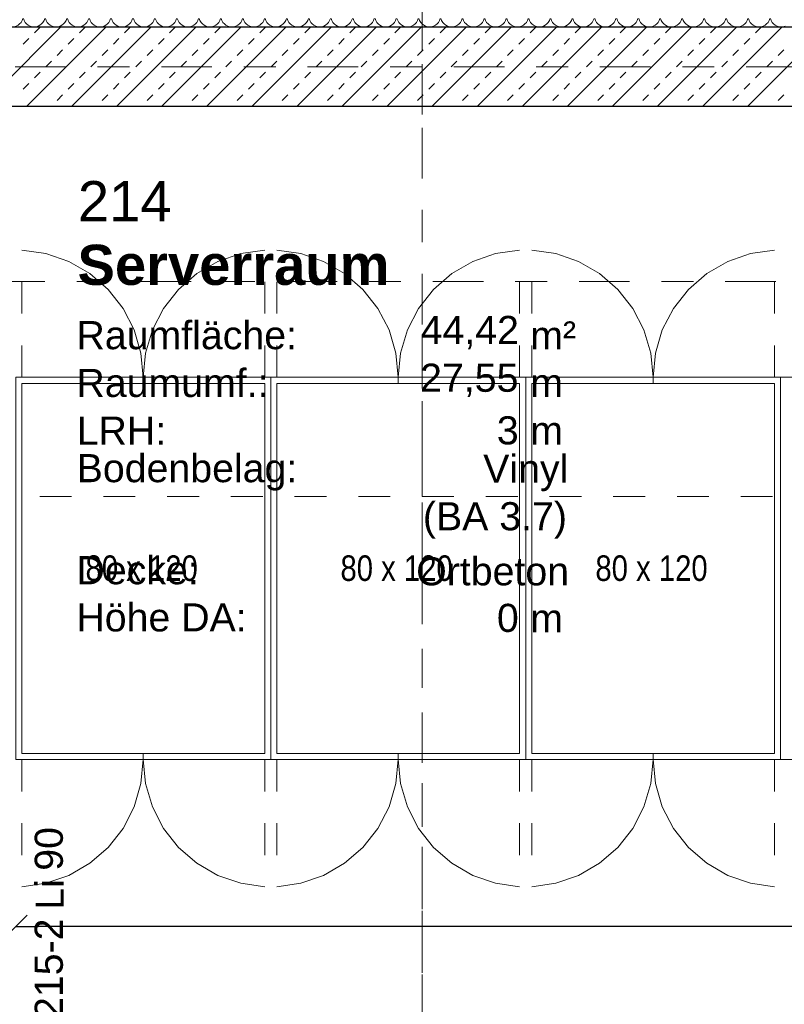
# Model space of a CAD drawing. Header units: metres. Extents: x -45.2 to 14.3, y -31.8 to 10.2.
# Tile 50 of 141: x -35 to -32.6, y -2.9 to 0.1. Entities that reach past the tile are written whole.
import ezdxf

# ---------------------------------------------------------------- set-up
doc = ezdxf.new("R2010")
doc.units = ezdxf.units.M
doc.header["$LTSCALE"] = 0.05
for name, pattern in [('Achsen 01', [5.291531, 3.175, -1.058062, 0.352704, -0.705764]), ('gestrichelt - 01', [2, 1, -1]), ('Raster 01', [2, 1, -1])]:
    doc.linetypes.add(name, pattern=pattern)
doc.layers.get('0').update_dxf_attribs({"lineweight": 25})
for name, color, linetype, lineweight in [('013_Beton und Stahlbetonarbeiten-330 Außenwände', 7, 'Continuous', 25), ('031_Metallbauarbeiten-340 Innentüren _ Elemente', 7, 'Continuous', 9), ('AV1-Einrichtung Bemaßung', 7, 'Continuous', 9), ('AV1-Schnitt Achsen', 7, 'Achsen 01', 18), ('AV1-Stempel-Raumstempel', 7, 'Continuous', 9)]:
    doc.layers.add(name, color=color, linetype=linetype, lineweight=lineweight)
for name, color, linetype, lineweight, true_color in [('014_Fassadenarbeiten-330 mineralische Dämmung', 7, 'Continuous', 9, 0x666666), ('ACTES-Servertüren', 7, 'gestrichelt - 01', 9, 0xa6a6a6), ('AV1-Achsen', 1, 'Achsen 01', 18, 0xff0000), ('AV1-Einrichtung', 7, 'Continuous', 9, 0xa6a6a6), ('AV1-Raster', 7, 'Raster 01', 9, 0xa6a6a6)]:
    doc.layers.add(name, color=color, linetype=linetype, lineweight=lineweight, true_color=true_color)
doc.styles.add('Arial', font='arial.ttf')
doc.styles.add('Arial (bold)', font='arialbd.ttf')
doc.styles.add('Arial Narrow', font='ARIALN.TTF')

msp = doc.modelspace()

# ---------------------------------------------------------------- linework, layer by layer
at = {"color": 0, "linetype": 'Continuous', "lineweight": 15}
msp.add_line((-35.0604, -2.7354), (-34.9896, -2.6646), dxfattribs=at)
at = {"color": 0, "linetype": 'ByBlock', "lineweight": -2}
msp.add_line((-35.025, -2.7), (-34.9543, -2.7), dxfattribs=at)
at = {"layer": '013_Beton und Stahlbetonarbeiten-330 Außenwände', "color": 251, "linetype": 'Continuous', "lineweight": 13, "true_color": 0x4c4c4c}
for p, q in [((-34.8833, 0.125), (-35.1333, -0.125)), ((-34.7419, 0.125), (-34.9919, -0.125)), ((-34.9664, 0.1061), (-34.9488, 0.1237)), ((-34.6005, 0.125), (-34.8505, -0.125)), ((-34.825, 0.1061), (-34.8073, 0.1237)), ((-34.459, 0.125), (-34.709, -0.125)), ((-34.6836, 0.1061), (-34.6659, 0.1237)), ((-34.3176, 0.125), (-34.5676, -0.125)), ((-34.5422, 0.1061), (-34.5245, 0.1237)), ((-34.1762, 0.125), (-34.4262, -0.125)), ((-34.4007, 0.1061), (-34.3831, 0.1237)), ((-34.0348, 0.125), (-34.2848, -0.125)), ((-34.2593, 0.1061), (-34.2416, 0.1237)), ((-33.8933, 0.125), (-34.1433, -0.125)), ((-34.1179, 0.1061), (-34.1002, 0.1237)), ((-33.7519, 0.125), (-34.0019, -0.125)), ((-33.9765, 0.1061), (-33.9588, 0.1237)), ((-33.6105, 0.125), (-33.8605, -0.125)), ((-33.8351, 0.1061), (-33.8174, 0.1237)), ((-33.4691, 0.125), (-33.7191, -0.125)), ((-33.6936, 0.1061), (-33.676, 0.1237)), ((-33.3277, 0.125), (-33.5777, -0.125)), ((-33.5522, 0.1061), (-33.5345, 0.1237)), ((-33.1862, 0.125), (-33.4362, -0.125)), ((-33.4108, 0.1061), (-33.3931, 0.1237)), ((-33.0448, 0.125), (-33.2948, -0.125)), ((-33.2694, 0.1061), (-33.2517, 0.1237)), ((-32.9034, 0.125), (-33.1534, -0.125)), ((-33.128, 0.1061), (-33.1103, 0.1237)), ((-32.762, 0.125), (-33.012, -0.125)), ((-32.9865, 0.1061), (-32.9689, 0.1237)), ((-32.6206, 0.125), (-32.8706, -0.125)), ((-32.8451, 0.1061), (-32.8274, 0.1237)), ((-32.4791, 0.125), (-32.7291, -0.125)), ((-32.7037, 0.1061), (-32.686, 0.1237)), ((-35.0018, 0.0707), (-34.9841, 0.0884)), ((-34.8604, 0.0707), (-34.8427, 0.0884)), ((-34.7189, 0.0707), (-34.7013, 0.0884)), ((-34.5775, 0.0707), (-34.5598, 0.0884)), ((-34.4361, 0.0707), (-34.4184, 0.0884)), ((-34.2947, 0.0707), (-34.277, 0.0884)), ((-34.1533, 0.0707), (-34.1356, 0.0884)), ((-34.0118, 0.0707), (-33.9942, 0.0884)), ((-33.8704, 0.0707), (-33.8527, 0.0884)), ((-33.729, 0.0707), (-33.7113, 0.0884)), ((-33.5876, 0.0707), (-33.5699, 0.0884)), ((-33.4462, 0.0707), (-33.4285, 0.0884)), ((-33.3047, 0.0707), (-33.2871, 0.0884)), ((-33.1633, 0.0707), (-33.1456, 0.0884)), ((-33.0219, 0.0707), (-33.0042, 0.0884)), ((-32.8805, 0.0707), (-32.8628, 0.0884)), ((-32.739, 0.0707), (-32.7214, 0.0884)), ((-34.8957, 0.0354), (-34.878, 0.053)), ((-34.7543, 0.0354), (-34.7366, 0.053)), ((-34.6129, 0.0354), (-34.5952, 0.053)), ((-34.4715, 0.0354), (-34.4538, 0.053)), ((-34.33, 0.0354), (-34.3124, 0.053)), ((-34.1886, 0.0354), (-34.1709, 0.053)), ((-34.0472, 0.0354), (-34.0295, 0.053)), ((-33.9058, 0.0354), (-33.8881, 0.053)), ((-33.7643, 0.0354), (-33.7467, 0.053)), ((-33.6229, 0.0354), (-33.6052, 0.053)), ((-33.4815, 0.0354), (-33.4638, 0.053)), ((-33.3401, 0.0354), (-33.3224, 0.053)), ((-33.1987, 0.0354), (-33.181, 0.053)), ((-33.0572, 0.0354), (-33.0396, 0.053)), ((-32.9158, 0.0354), (-32.8981, 0.053)), ((-32.7744, 0.0354), (-32.7567, 0.053)), ((-32.633, 0.0354), (-32.6153, 0.053)), ((-34.9311, 0), (-34.9134, 0.0177)), ((-34.7897, 0), (-34.772, 0.0177)), ((-34.6482, 0), (-34.6306, 0.0177)), ((-34.5068, 0), (-34.4891, 0.0177)), ((-34.3654, 0), (-34.3477, 0.0177)), ((-34.224, 0), (-34.2063, 0.0177)), ((-34.0825, 0), (-34.0649, 0.0177)), ((-33.9411, 0), (-33.9234, 0.0177)), ((-33.7997, 0), (-33.782, 0.0177)), ((-33.6583, 0), (-33.6406, 0.0177)), ((-33.5169, 0), (-33.4992, 0.0177)), ((-33.3754, 0), (-33.3578, 0.0177)), ((-33.234, 0), (-33.2163, 0.0177)), ((-33.0926, 0), (-33.0749, 0.0177)), ((-32.9512, 0), (-32.9335, 0.0177)), ((-32.8098, 0), (-32.7921, 0.0177)), ((-32.6683, 0), (-32.6507, 0.0177)), ((-34.9664, -0.0354), (-34.9488, -0.0177)), ((-34.825, -0.0354), (-34.8073, -0.0177)), ((-34.6836, -0.0354), (-34.6659, -0.0177)), ((-34.5422, -0.0354), (-34.5245, -0.0177)), ((-34.4007, -0.0354), (-34.3831, -0.0177)), ((-34.2593, -0.0354), (-34.2416, -0.0177)), ((-34.1179, -0.0354), (-34.1002, -0.0177)), ((-33.9765, -0.0354), (-33.9588, -0.0177)), ((-33.8351, -0.0354), (-33.8174, -0.0177)), ((-33.6936, -0.0354), (-33.676, -0.0177)), ((-33.5522, -0.0354), (-33.5345, -0.0177)), ((-33.4108, -0.0354), (-33.3931, -0.0177)), ((-33.2694, -0.0354), (-33.2517, -0.0177)), ((-33.128, -0.0354), (-33.1103, -0.0177)), ((-32.9865, -0.0354), (-32.9689, -0.0177)), ((-32.8451, -0.0354), (-32.8274, -0.0177)), ((-32.7037, -0.0354), (-32.686, -0.0177)), ((-35.0018, -0.0707), (-34.9841, -0.053)), ((-34.8604, -0.0707), (-34.8427, -0.053)), ((-34.7189, -0.0707), (-34.7013, -0.053)), ((-34.5775, -0.0707), (-34.5598, -0.053)), ((-34.4361, -0.0707), (-34.4184, -0.053)), ((-34.2947, -0.0707), (-34.277, -0.053)), ((-34.1533, -0.0707), (-34.1356, -0.053)), ((-34.0118, -0.0707), (-33.9942, -0.053)), ((-33.8704, -0.0707), (-33.8527, -0.053)), ((-33.729, -0.0707), (-33.7113, -0.053)), ((-33.5876, -0.0707), (-33.5699, -0.053)), ((-33.4462, -0.0707), (-33.4285, -0.053)), ((-33.3047, -0.0707), (-33.2871, -0.053)), ((-33.1633, -0.0707), (-33.1456, -0.053)), ((-33.0219, -0.0707), (-33.0042, -0.053)), ((-32.8805, -0.0707), (-32.8628, -0.053)), ((-32.739, -0.0707), (-32.7214, -0.053)), ((-34.8957, -0.1061), (-34.878, -0.0884)), ((-34.7543, -0.1061), (-34.7366, -0.0884)), ((-34.6129, -0.1061), (-34.5952, -0.0884)), ((-34.4715, -0.1061), (-34.4538, -0.0884)), ((-34.33, -0.1061), (-34.3124, -0.0884)), ((-34.1886, -0.1061), (-34.1709, -0.0884)), ((-34.0472, -0.1061), (-34.0295, -0.0884)), ((-33.9058, -0.1061), (-33.8881, -0.0884)), ((-33.7643, -0.1061), (-33.7467, -0.0884)), ((-33.6229, -0.1061), (-33.6052, -0.0884)), ((-33.4815, -0.1061), (-33.4638, -0.0884)), ((-33.3401, -0.1061), (-33.3224, -0.0884)), ((-33.1987, -0.1061), (-33.181, -0.0884)), ((-33.0572, -0.1061), (-33.0396, -0.0884)), ((-32.9158, -0.1061), (-32.8981, -0.0884)), ((-32.7744, -0.1061), (-32.7567, -0.0884)), ((-32.633, -0.1061), (-32.6153, -0.0884)), ((-34.9147, -0.125), (-34.9134, -0.1237)), ((-34.7732, -0.125), (-34.772, -0.1237)), ((-34.6318, -0.125), (-34.6306, -0.1237)), ((-34.4904, -0.125), (-34.4891, -0.1237)), ((-34.349, -0.125), (-34.3477, -0.1237)), ((-34.2075, -0.125), (-34.2063, -0.1237)), ((-34.0661, -0.125), (-34.0649, -0.1237)), ((-33.9247, -0.125), (-33.9234, -0.1237)), ((-33.7833, -0.125), (-33.782, -0.1237)), ((-33.6419, -0.125), (-33.6406, -0.1237)), ((-33.5004, -0.125), (-33.4992, -0.1237)), ((-33.359, -0.125), (-33.3578, -0.1237)), ((-33.2176, -0.125), (-33.2163, -0.1237)), ((-33.0762, -0.125), (-33.0749, -0.1237)), ((-32.9348, -0.125), (-32.9335, -0.1237)), ((-32.7933, -0.125), (-32.7921, -0.1237)), ((-32.6519, -0.125), (-32.6507, -0.1237))]:
    msp.add_line(p, q, dxfattribs=at)
at = {"layer": '013_Beton und Stahlbetonarbeiten-330 Außenwände'}
msp.add_lwpolyline([(-39.275, 0.125), (-18.775, 0.125), (-18.775, -0.125), (-39.025, -0.125), (-39.025, -5.525), (-39.275, -5.525)], close=True, dxfattribs=at)
at = {"layer": '014_Fassadenarbeiten-330 mineralische Dämmung'}
msp.add_lwpolyline([(-18.9, 0.305), (-18.9, 0.125), (-39.275, 0.125), (-39.275, -5.4), (-39.455, -5.4), (-39.455, 0.305)], close=True, dxfattribs=at)
for points in [[(-35.0031, 0.1508), (-35.0053, 0.1447), (-35.0086, 0.1392), (-35.0129, 0.1343), (-35.018, 0.1303), (-35.0238, 0.1274), (-35.03, 0.1256), (-35.0365, 0.125), (-35.0429, 0.1256), (-35.0491, 0.1274), (-35.0549, 0.1303), (-35.06, 0.1343), (-35.0643, 0.1392), (-35.0676, 0.1447), (-35.0698, 0.1508)], [(-34.9342, 0.1508), (-34.9364, 0.1447), (-34.9397, 0.1392), (-34.944, 0.1343), (-34.9491, 0.1303), (-34.9548, 0.1274), (-34.9611, 0.1256), (-34.9675, 0.125), (-34.974, 0.1256), (-34.9802, 0.1274), (-34.986, 0.1303), (-34.9911, 0.1343), (-34.9954, 0.1392), (-34.9987, 0.1447), (-35.0009, 0.1508)], [(-34.8652, 0.1508), (-34.8674, 0.1447), (-34.8707, 0.1392), (-34.875, 0.1343), (-34.8801, 0.1303), (-34.8859, 0.1274), (-34.8921, 0.1256), (-34.8986, 0.125), (-34.905, 0.1256), (-34.9112, 0.1274), (-34.917, 0.1303), (-34.9221, 0.1343), (-34.9264, 0.1392), (-34.9297, 0.1447), (-34.9319, 0.1508)], [(-34.7963, 0.1508), (-34.7985, 0.1447), (-34.8018, 0.1392), (-34.8061, 0.1343), (-34.8112, 0.1303), (-34.817, 0.1274), (-34.8232, 0.1256), (-34.8296, 0.125), (-34.8361, 0.1256), (-34.8423, 0.1274), (-34.8481, 0.1303), (-34.8532, 0.1343), (-34.8575, 0.1392), (-34.8608, 0.1447), (-34.863, 0.1508)], [(-34.7273, 0.1508), (-34.7295, 0.1447), (-34.7328, 0.1392), (-34.7371, 0.1343), (-34.7422, 0.1303), (-34.748, 0.1274), (-34.7542, 0.1256), (-34.7607, 0.125), (-34.7671, 0.1256), (-34.7733, 0.1274), (-34.7791, 0.1303), (-34.7842, 0.1343), (-34.7885, 0.1392), (-34.7918, 0.1447), (-34.794, 0.1508)], [(-34.6584, 0.1508), (-34.6606, 0.1447), (-34.6639, 0.1392), (-34.6682, 0.1343), (-34.6733, 0.1303), (-34.6791, 0.1274), (-34.6853, 0.1256), (-34.6917, 0.125), (-34.6982, 0.1256), (-34.7044, 0.1274), (-34.7102, 0.1303), (-34.7153, 0.1343), (-34.7196, 0.1392), (-34.7229, 0.1447), (-34.7251, 0.1508)], [(-34.5894, 0.1508), (-34.5916, 0.1447), (-34.5949, 0.1392), (-34.5992, 0.1343), (-34.6044, 0.1303), (-34.6101, 0.1274), (-34.6163, 0.1256), (-34.6228, 0.125), (-34.6292, 0.1256), (-34.6355, 0.1274), (-34.6412, 0.1303), (-34.6463, 0.1343), (-34.6506, 0.1392), (-34.6539, 0.1447), (-34.6561, 0.1508)], [(-34.5205, 0.1508), (-34.5227, 0.1447), (-34.526, 0.1392), (-34.5303, 0.1343), (-34.5354, 0.1303), (-34.5412, 0.1274), (-34.5474, 0.1256), (-34.5538, 0.125), (-34.5603, 0.1256), (-34.5665, 0.1274), (-34.5723, 0.1303), (-34.5774, 0.1343), (-34.5817, 0.1392), (-34.585, 0.1447), (-34.5872, 0.1508)], [(-34.4516, 0.1508), (-34.4538, 0.1447), (-34.4571, 0.1392), (-34.4613, 0.1343), (-34.4665, 0.1303), (-34.4722, 0.1274), (-34.4785, 0.1256), (-34.4849, 0.125), (-34.4913, 0.1256), (-34.4976, 0.1274), (-34.5033, 0.1303), (-34.5085, 0.1343), (-34.5127, 0.1392), (-34.516, 0.1447), (-34.5183, 0.1508)], [(-34.3826, 0.1508), (-34.3848, 0.1447), (-34.3881, 0.1392), (-34.3924, 0.1343), (-34.3975, 0.1303), (-34.4033, 0.1274), (-34.4095, 0.1256), (-34.416, 0.125), (-34.4224, 0.1256), (-34.4286, 0.1274), (-34.4344, 0.1303), (-34.4395, 0.1343), (-34.4438, 0.1392), (-34.4471, 0.1447), (-34.4493, 0.1508)], [(-34.3137, 0.1508), (-34.3159, 0.1447), (-34.3192, 0.1392), (-34.3235, 0.1343), (-34.3286, 0.1303), (-34.3343, 0.1274), (-34.3406, 0.1256), (-34.347, 0.125), (-34.3535, 0.1256), (-34.3597, 0.1274), (-34.3654, 0.1303), (-34.3706, 0.1343), (-34.3749, 0.1392), (-34.3782, 0.1447), (-34.3804, 0.1508)], [(-34.2447, 0.1508), (-34.2469, 0.1447), (-34.2502, 0.1392), (-34.2545, 0.1343), (-34.2596, 0.1303), (-34.2654, 0.1274), (-34.2716, 0.1256), (-34.2781, 0.125), (-34.2845, 0.1256), (-34.2907, 0.1274), (-34.2965, 0.1303), (-34.3016, 0.1343), (-34.3059, 0.1392), (-34.3092, 0.1447), (-34.3114, 0.1508)], [(-34.1758, 0.1508), (-34.178, 0.1447), (-34.1813, 0.1392), (-34.1856, 0.1343), (-34.1907, 0.1303), (-34.1965, 0.1274), (-34.2027, 0.1256), (-34.2091, 0.125), (-34.2156, 0.1256), (-34.2218, 0.1274), (-34.2276, 0.1303), (-34.2327, 0.1343), (-34.237, 0.1392), (-34.2403, 0.1447), (-34.2425, 0.1508)], [(-34.1068, 0.1508), (-34.109, 0.1447), (-34.1123, 0.1392), (-34.1166, 0.1343), (-34.1217, 0.1303), (-34.1275, 0.1274), (-34.1337, 0.1256), (-34.1402, 0.125), (-34.1466, 0.1256), (-34.1528, 0.1274), (-34.1586, 0.1303), (-34.1637, 0.1343), (-34.168, 0.1392), (-34.1713, 0.1447), (-34.1735, 0.1508)], [(-34.0379, 0.1508), (-34.0401, 0.1447), (-34.0434, 0.1392), (-34.0477, 0.1343), (-34.0528, 0.1303), (-34.0586, 0.1274), (-34.0648, 0.1256), (-34.0712, 0.125), (-34.0777, 0.1256), (-34.0839, 0.1274), (-34.0897, 0.1303), (-34.0948, 0.1343), (-34.0991, 0.1392), (-34.1024, 0.1447), (-34.1046, 0.1508)], [(-33.9689, 0.1508), (-33.9711, 0.1447), (-33.9744, 0.1392), (-33.9787, 0.1343), (-33.9839, 0.1303), (-33.9896, 0.1274), (-33.9958, 0.1256), (-34.0023, 0.125), (-34.0087, 0.1256), (-34.015, 0.1274), (-34.0207, 0.1303), (-34.0258, 0.1343), (-34.0301, 0.1392), (-34.0334, 0.1447), (-34.0356, 0.1508)], [(-33.9, 0.1508), (-33.9022, 0.1447), (-33.9055, 0.1392), (-33.9098, 0.1343), (-33.9149, 0.1303), (-33.9207, 0.1274), (-33.9269, 0.1256), (-33.9333, 0.125), (-33.9398, 0.1256), (-33.946, 0.1274), (-33.9518, 0.1303), (-33.9569, 0.1343), (-33.9612, 0.1392), (-33.9645, 0.1447), (-33.9667, 0.1508)], [(-33.831, 0.1508), (-33.8333, 0.1447), (-33.8366, 0.1392), (-33.8408, 0.1343), (-33.846, 0.1303), (-33.8517, 0.1274), (-33.858, 0.1256), (-33.8644, 0.125), (-33.8708, 0.1256), (-33.8771, 0.1274), (-33.8828, 0.1303), (-33.888, 0.1343), (-33.8922, 0.1392), (-33.8955, 0.1447), (-33.8977, 0.1508)], [(-33.7621, 0.1508), (-33.7643, 0.1447), (-33.7676, 0.1392), (-33.7719, 0.1343), (-33.777, 0.1303), (-33.7828, 0.1274), (-33.789, 0.1256), (-33.7955, 0.125), (-33.8019, 0.1256), (-33.8081, 0.1274), (-33.8139, 0.1303), (-33.819, 0.1343), (-33.8233, 0.1392), (-33.8266, 0.1447), (-33.8288, 0.1508)], [(-33.6932, 0.1508), (-33.6954, 0.1447), (-33.6987, 0.1392), (-33.703, 0.1343), (-33.7081, 0.1303), (-33.7138, 0.1274), (-33.7201, 0.1256), (-33.7265, 0.125), (-33.733, 0.1256), (-33.7392, 0.1274), (-33.7449, 0.1303), (-33.7501, 0.1343), (-33.7544, 0.1392), (-33.7577, 0.1447), (-33.7599, 0.1508)], [(-33.6242, 0.1508), (-33.6264, 0.1447), (-33.6297, 0.1392), (-33.634, 0.1343), (-33.6391, 0.1303), (-33.6449, 0.1274), (-33.6511, 0.1256), (-33.6576, 0.125), (-33.664, 0.1256), (-33.6702, 0.1274), (-33.676, 0.1303), (-33.6811, 0.1343), (-33.6854, 0.1392), (-33.6887, 0.1447), (-33.6909, 0.1508)], [(-33.5553, 0.1508), (-33.5575, 0.1447), (-33.5608, 0.1392), (-33.5651, 0.1343), (-33.5702, 0.1303), (-33.576, 0.1274), (-33.5822, 0.1256), (-33.5886, 0.125), (-33.5951, 0.1256), (-33.6013, 0.1274), (-33.6071, 0.1303), (-33.6122, 0.1343), (-33.6165, 0.1392), (-33.6198, 0.1447), (-33.622, 0.1508)], [(-33.4863, 0.1508), (-33.4885, 0.1447), (-33.4918, 0.1392), (-33.4961, 0.1343), (-33.5012, 0.1303), (-33.507, 0.1274), (-33.5132, 0.1256), (-33.5197, 0.125), (-33.5261, 0.1256), (-33.5323, 0.1274), (-33.5381, 0.1303), (-33.5432, 0.1343), (-33.5475, 0.1392), (-33.5508, 0.1447), (-33.553, 0.1508)], [(-33.4174, 0.1508), (-33.4196, 0.1447), (-33.4229, 0.1392), (-33.4272, 0.1343), (-33.4323, 0.1303), (-33.4381, 0.1274), (-33.4443, 0.1256), (-33.4507, 0.125), (-33.4572, 0.1256), (-33.4634, 0.1274), (-33.4692, 0.1303), (-33.4743, 0.1343), (-33.4786, 0.1392), (-33.4819, 0.1447), (-33.4841, 0.1508)], [(-33.3484, 0.1508), (-33.3506, 0.1447), (-33.3539, 0.1392), (-33.3582, 0.1343), (-33.3633, 0.1303), (-33.3691, 0.1274), (-33.3753, 0.1256), (-33.3818, 0.125), (-33.3882, 0.1256), (-33.3944, 0.1274), (-33.4002, 0.1303), (-33.4053, 0.1343), (-33.4096, 0.1392), (-33.4129, 0.1447), (-33.4151, 0.1508)], [(-33.2795, 0.1508), (-33.2817, 0.1447), (-33.285, 0.1392), (-33.2893, 0.1343), (-33.2944, 0.1303), (-33.3002, 0.1274), (-33.3064, 0.1256), (-33.3128, 0.125), (-33.3193, 0.1256), (-33.3255, 0.1274), (-33.3313, 0.1303), (-33.3364, 0.1343), (-33.3407, 0.1392), (-33.344, 0.1447), (-33.3462, 0.1508)], [(-33.2105, 0.1508), (-33.2127, 0.1447), (-33.2161, 0.1392), (-33.2203, 0.1343), (-33.2255, 0.1303), (-33.2312, 0.1274), (-33.2374, 0.1256), (-33.2439, 0.125), (-33.2503, 0.1256), (-33.2566, 0.1274), (-33.2623, 0.1303), (-33.2675, 0.1343), (-33.2717, 0.1392), (-33.275, 0.1447), (-33.2772, 0.1508)], [(-33.1416, 0.1508), (-33.1438, 0.1447), (-33.1471, 0.1392), (-33.1514, 0.1343), (-33.1565, 0.1303), (-33.1623, 0.1274), (-33.1685, 0.1256), (-33.1749, 0.125), (-33.1814, 0.1256), (-33.1876, 0.1274), (-33.1934, 0.1303), (-33.1985, 0.1343), (-33.2028, 0.1392), (-33.2061, 0.1447), (-33.2083, 0.1508)], [(-33.0727, 0.1508), (-33.0749, 0.1447), (-33.0782, 0.1392), (-33.0824, 0.1343), (-33.0876, 0.1303), (-33.0933, 0.1274), (-33.0996, 0.1256), (-33.106, 0.125), (-33.1125, 0.1256), (-33.1187, 0.1274), (-33.1244, 0.1303), (-33.1296, 0.1343), (-33.1338, 0.1392), (-33.1372, 0.1447), (-33.1394, 0.1508)], [(-33.0037, 0.1508), (-33.0059, 0.1447), (-33.0092, 0.1392), (-33.0135, 0.1343), (-33.0186, 0.1303), (-33.0244, 0.1274), (-33.0306, 0.1256), (-33.0371, 0.125), (-33.0435, 0.1256), (-33.0497, 0.1274), (-33.0555, 0.1303), (-33.0606, 0.1343), (-33.0649, 0.1392), (-33.0682, 0.1447), (-33.0704, 0.1508)], [(-32.9348, 0.1508), (-32.937, 0.1447), (-32.9403, 0.1392), (-32.9446, 0.1343), (-32.9497, 0.1303), (-32.9554, 0.1274), (-32.9617, 0.1256), (-32.9681, 0.125), (-32.9746, 0.1256), (-32.9808, 0.1274), (-32.9866, 0.1303), (-32.9917, 0.1343), (-32.996, 0.1392), (-32.9993, 0.1447), (-33.0015, 0.1508)], [(-32.8658, 0.1508), (-32.868, 0.1447), (-32.8713, 0.1392), (-32.8756, 0.1343), (-32.8807, 0.1303), (-32.8865, 0.1274), (-32.8927, 0.1256), (-32.8992, 0.125), (-32.9056, 0.1256), (-32.9118, 0.1274), (-32.9176, 0.1303), (-32.9227, 0.1343), (-32.927, 0.1392), (-32.9303, 0.1447), (-32.9325, 0.1508)], [(-32.7969, 0.1508), (-32.7991, 0.1447), (-32.8024, 0.1392), (-32.8067, 0.1343), (-32.8118, 0.1303), (-32.8176, 0.1274), (-32.8238, 0.1256), (-32.8302, 0.125), (-32.8367, 0.1256), (-32.8429, 0.1274), (-32.8487, 0.1303), (-32.8538, 0.1343), (-32.8581, 0.1392), (-32.8614, 0.1447), (-32.8636, 0.1508)], [(-32.7279, 0.1508), (-32.7301, 0.1447), (-32.7334, 0.1392), (-32.7377, 0.1343), (-32.7428, 0.1303), (-32.7486, 0.1274), (-32.7548, 0.1256), (-32.7613, 0.125), (-32.7677, 0.1256), (-32.7739, 0.1274), (-32.7797, 0.1303), (-32.7848, 0.1343), (-32.7891, 0.1392), (-32.7924, 0.1447), (-32.7946, 0.1508)], [(-32.659, 0.1508), (-32.6612, 0.1447), (-32.6645, 0.1392), (-32.6688, 0.1343), (-32.6739, 0.1303), (-32.6797, 0.1274), (-32.6859, 0.1256), (-32.6923, 0.125), (-32.6988, 0.1256), (-32.705, 0.1274), (-32.7108, 0.1303), (-32.7159, 0.1343), (-32.7202, 0.1392), (-32.7235, 0.1447), (-32.7257, 0.1508)], [(-32.6107, 0.1274), (-32.6169, 0.1256), (-32.6234, 0.125), (-32.6298, 0.1256), (-32.6361, 0.1274), (-32.6418, 0.1303), (-32.6469, 0.1343), (-32.6512, 0.1392), (-32.6545, 0.1447), (-32.6567, 0.1508)]]:
    msp.add_lwpolyline(points, dxfattribs=at)
at = {"layer": 'ACTES-Servertüren', "color": 253, "linetype": 'gestrichelt - 01', "lineweight": 9, "true_color": 0xa6a6a6}
for p, q in [((-35.006, -0.9753), (-35.006, -0.5753)), ((-34.244, -0.9753), (-34.244, -0.5753)), ((-34.206, -0.9753), (-34.206, -0.5753)), ((-33.444, -0.9753), (-33.444, -0.5753)), ((-33.406, -0.9753), (-33.406, -0.5753)), ((-32.644, -0.9753), (-32.644, -0.5753)), ((-35.006, -2.1753), (-35.006, -2.5753)), ((-34.244, -2.1753), (-34.244, -2.5753)), ((-34.206, -2.1753), (-34.206, -2.5753)), ((-33.444, -2.1753), (-33.444, -2.5753)), ((-33.406, -2.1753), (-33.406, -2.5753)), ((-32.644, -2.1753), (-32.644, -2.5753))]:
    msp.add_line(p, q, dxfattribs=at)
for points in [[(-34.625, -0.9753), (-34.6322, -0.8996), (-34.6537, -0.8266), (-34.6885, -0.759), (-34.7355, -0.6993), (-34.793, -0.6495), (-34.8589, -0.6114), (-34.9307, -0.5866), (-35.006, -0.5758)], [(-34.244, -0.5758), (-34.3193, -0.5866), (-34.3911, -0.6114), (-34.457, -0.6495), (-34.5145, -0.6993), (-34.5615, -0.759), (-34.5963, -0.8266), (-34.6178, -0.8996), (-34.625, -0.9753)], [(-33.825, -0.9753), (-33.8322, -0.8996), (-33.8537, -0.8266), (-33.8885, -0.759), (-33.9355, -0.6993), (-33.993, -0.6495), (-34.0589, -0.6114), (-34.1307, -0.5866), (-34.206, -0.5758)], [(-33.444, -0.5758), (-33.5193, -0.5866), (-33.5911, -0.6114), (-33.657, -0.6495), (-33.7145, -0.6993), (-33.7615, -0.759), (-33.7963, -0.8266), (-33.8178, -0.8996), (-33.825, -0.9753)], [(-33.025, -0.9753), (-33.0322, -0.8996), (-33.0537, -0.8266), (-33.0885, -0.759), (-33.1355, -0.6993), (-33.193, -0.6495), (-33.2589, -0.6114), (-33.3307, -0.5866), (-33.406, -0.5758)], [(-32.644, -0.5758), (-32.7193, -0.5866), (-32.7911, -0.6114), (-32.857, -0.6495), (-32.9145, -0.6993), (-32.9615, -0.759), (-32.9963, -0.8266), (-33.0178, -0.8996), (-33.025, -0.9753)], [(-35.006, -2.5749), (-34.9307, -2.564), (-34.8589, -2.5392), (-34.793, -2.5012), (-34.7355, -2.4514), (-34.6885, -2.3916), (-34.6537, -2.324), (-34.6322, -2.251), (-34.625, -2.1753)], [(-34.625, -2.1753), (-34.6178, -2.251), (-34.5963, -2.324), (-34.5615, -2.3916), (-34.5145, -2.4514), (-34.457, -2.5012), (-34.3911, -2.5392), (-34.3193, -2.564), (-34.244, -2.5749)], [(-34.206, -2.5749), (-34.1307, -2.564), (-34.0589, -2.5392), (-33.993, -2.5012), (-33.9355, -2.4514), (-33.8885, -2.3916), (-33.8537, -2.324), (-33.8322, -2.251), (-33.825, -2.1753)], [(-33.825, -2.1753), (-33.8178, -2.251), (-33.7963, -2.324), (-33.7615, -2.3916), (-33.7145, -2.4514), (-33.657, -2.5012), (-33.5911, -2.5392), (-33.5193, -2.564), (-33.444, -2.5749)], [(-33.406, -2.5749), (-33.3307, -2.564), (-33.2589, -2.5392), (-33.193, -2.5012), (-33.1355, -2.4514), (-33.0885, -2.3916), (-33.0537, -2.324), (-33.0322, -2.251), (-33.025, -2.1753)], [(-33.025, -2.1753), (-33.0178, -2.251), (-32.9963, -2.324), (-32.9615, -2.3916), (-32.9145, -2.4514), (-32.857, -2.5012), (-32.7911, -2.5392), (-32.7193, -2.564), (-32.644, -2.5749)]]:
    msp.add_lwpolyline(points, dxfattribs=at)
at = {"layer": 'AV1-Achsen'}
for p, q in [((-33.75, -26.5), (-33.75, 4.9)), ((-43.2844, 0), (4.2656, 0))]:
    msp.add_line(p, q, dxfattribs=at)
at = {"layer": 'AV1-Einrichtung'}
for p, q in [((-34.625, -0.9943), (-34.625, -0.9753)), ((-33.825, -0.9943), (-33.825, -0.9753)), ((-33.025, -0.9943), (-33.025, -0.9753)), ((-34.625, -2.1563), (-34.625, -2.1753)), ((-33.825, -2.1563), (-33.825, -2.1753)), ((-33.025, -2.1563), (-33.025, -2.1753))]:
    msp.add_line(p, q, dxfattribs=at)
for points in [[(-34.225, -2.1753), (-35.025, -2.1753), (-35.025, -0.9753), (-34.225, -0.9753)], [(-35.025, -0.9753), (-34.225, -0.9753), (-34.225, -2.1753), (-35.025, -2.1753)], [(-33.425, -2.1753), (-34.225, -2.1753), (-34.225, -0.9753), (-33.425, -0.9753)], [(-34.225, -0.9753), (-33.425, -0.9753), (-33.425, -2.1753), (-34.225, -2.1753)], [(-32.625, -2.1753), (-33.425, -2.1753), (-33.425, -0.9753), (-32.625, -0.9753)], [(-33.425, -0.9753), (-32.625, -0.9753), (-32.625, -2.1753), (-33.425, -2.1753)], [(-31.825, -2.1753), (-32.625, -2.1753), (-32.625, -0.9753), (-31.825, -0.9753)], [(-32.625, -0.9753), (-31.825, -0.9753), (-31.825, -2.1753), (-32.625, -2.1753)], [(-35.006, -0.9943), (-34.244, -0.9943), (-34.244, -2.1563), (-35.006, -2.1563)], [(-34.206, -0.9943), (-33.444, -0.9943), (-33.444, -2.1563), (-34.206, -2.1563)], [(-33.406, -0.9943), (-32.644, -0.9943), (-32.644, -2.1563), (-33.406, -2.1563)]]:
    msp.add_lwpolyline(points, close=True, dxfattribs=at)
at = {"layer": 'AV1-Einrichtung Bemaßung', "color": 0, "lineweight": -2}
msp.add_line((-29.4957, -2.7), (-34.9543, -2.7), dxfattribs=at)
at = {"layer": 'AV1-Raster'}
for p, q in [((-33.75, -22.95), (-33.75, 1.35)), ((1.35, -1.35), (-40.5, -1.35)), ((1.35, -2.7), (-40.5, -2.7))]:
    msp.add_line(p, q, dxfattribs=at)
at = {"layer": 'AV1-Schnitt Achsen'}
msp.add_line((-43.35, -0.675), (4.2, -0.675), dxfattribs=at)
at = {"layer": 'Defpoints', "color": 0, "lineweight": 0}
msp.add_line((-33.75, 0), (-33.75, 0), dxfattribs=at)
msp.add_line((-33.75, 0), (-33.75, 0), dxfattribs=at)

# ---------------------------------------------------------------- texts
at = {"layer": '031_Metallbauarbeiten-340 Innentüren _ Elemente', "char_height": 0.08826, "attachment_point": 7, "rotation": 90, "style": 'Arial'}
for s, insert in [('90', (-34.8761, -2.5246)), ('Li', (-34.8746, -2.647)), ('T 215-2', (-34.8761, -3.0996))]:
    msp.add_mtext(s, dxfattribs=dict(at, insert=insert))
at = {"layer": 'AV1-Einrichtung', "char_height": 0.08015, "attachment_point": 7, "style": 'Arial Narrow'}
for insert in [(-34.8062, -1.6158), (-34.0062, -1.6158), (-33.2062, -1.6158)]:
    msp.add_mtext('80 x 120', dxfattribs=dict(at, insert=insert))
at = {"layer": 'AV1-Stempel-Raumstempel', "attachment_point": 7}
for s, insert, char_height, style in [('214', (-34.8302, -0.4853), 0.12609, 'Arial'), ('Serverraum', (-34.8314, -0.687), 0.12609, 'Arial (bold)'), ('Raumfläche:', (-34.8347, -0.8883), 0.088263, 'Arial'), ('44,42', (-33.7546, -0.8872), 0.08826, 'Arial'), ('m²', (-33.4107, -0.8879), 0.08826, 'Arial'), ('Raumumf.:', (-34.8347, -1.0383), 0.08826, 'Arial'), ('27,55', (-33.7562, -1.0372), 0.08826, 'Arial'), ('m', (-33.4107, -1.0368), 0.0883, 'Arial'), ('LRH:', (-34.834, -1.1868), 0.08826, 'Arial'), ('3', (-33.5155, -1.1872), 0.0883, 'Arial'), ('m', (-33.4107, -1.1868), 0.0883, 'Arial'), ('Bodenbelag:', (-34.834, -1.3313), 0.088263, 'Arial'), ('Vinyl', (-33.5583, -1.3331), 0.08826, 'Arial'), ('(BA 3.7)', (-33.7475, -1.4822), 0.08826, 'Arial'), ('Decke:', (-34.8345, -1.6264), 0.08826, 'Arial'), ('Ortbeton', (-33.7685, -1.6298), 0.08826, 'Arial'), ('Höhe DA:', (-34.8349, -1.7745), 0.08826, 'Arial'), ('0', (-33.5152, -1.7761), 0.0883, 'Arial'), ('m', (-33.4107, -1.7758), 0.0883, 'Arial')]:
    msp.add_mtext(s, dxfattribs=dict(at, insert=insert, char_height=char_height, style=style))

doc.saveas('drawing.dxf')
